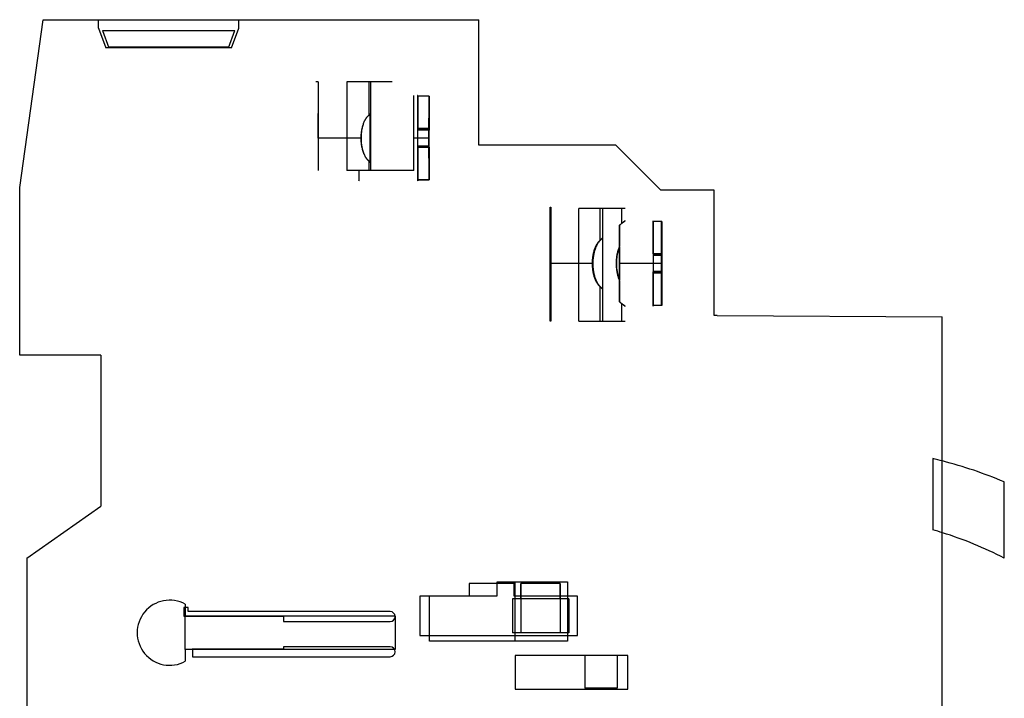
# Model space of a CAD drawing. Header units: millimetres. Extents: x 10.3 to 80.2, y 17.8 to 106.9.
# Tile 2 of 2: x 10.3 to 80.2, y 58.7 to 106.9. Entities that reach past the tile are written whole.
import ezdxf

# ---------------------------------------------------------------- set-up
doc = ezdxf.new("R2010")
doc.units = ezdxf.units.MM
doc.header["$LTSCALE"] = 8.110273
doc.layers.get('0').update_dxf_attribs({"linetype": 'CONTINUOUS'})

msp = doc.modelspace()

# ---------------------------------------------------------------- linework, layer by layer
at = {"color": 7, "linetype": 'Continuous'}
for p, q in [((10.255, 94.982), (11.927, 106.882)), ((11.927, 106.882), (42.856, 106.882)), ((15.855, 106.292), (15.855, 106.882)), ((15.855, 106.292), (16.364, 104.892)), ((25.295, 104.892), (25.805, 106.292)), ((25.805, 106.292), (25.805, 106.882)), ((42.856, 97.982), (42.856, 106.882)), ((16.131, 106.106), (16.573, 104.892)), ((16.131, 106.106), (25.529, 106.106)), ((25.087, 104.892), (25.529, 106.106)), ((25.295, 104.892), (16.364, 104.892)), ((16.548, 104.959), (25.111, 104.959)), ((16.573, 104.942), (25.087, 104.942)), ((31.439, 102.482), (31.282, 102.482)), ((31.439, 102.482), (31.439, 96.182)), ((33.489, 102.482), (33.489, 96.182)), ((36.689, 102.482), (33.489, 102.482)), ((35.03, 102.482), (35.03, 100.089)), ((35.167, 102.482), (35.167, 96.182)), ((38.224, 98.482), (38.224, 101.507)), ((38.506, 101.459), (38.506, 99.161)), ((39.306, 101.459), (38.506, 101.459)), ((38.515, 101.455), (38.515, 99.068)), ((39.315, 101.455), (38.515, 101.455)), ((39.306, 101.459), (39.306, 99.161)), ((39.315, 101.455), (39.315, 99.068)), ((31.439, 98.482), (31.439, 100.228)), ((35.137, 100.189), (35.03, 100.102)), ((35.137, 96.773), (35.137, 100.189)), ((35.144, 100.187), (35.144, 96.775)), ((38.506, 99.161), (38.491, 99.137)), ((39.291, 99.137), (38.491, 99.137)), ((39.306, 99.161), (38.506, 99.161)), ((38.515, 99.068), (38.531, 99.045)), ((39.315, 99.068), (38.515, 99.068)), ((39.33, 99.045), (38.531, 99.045)), ((39.306, 99.161), (39.291, 99.137)), ((39.315, 99.068), (39.33, 99.045)), ((34.497, 98.482), (31.439, 98.482)), ((31.439, 98.482), (31.439, 96.734)), ((39.335, 98.482), (38.224, 98.482)), ((38.224, 96.182), (38.224, 98.482)), ((38.491, 97.92), (38.506, 97.897)), ((39.291, 97.92), (38.491, 97.92)), ((38.506, 97.897), (38.506, 95.505)), ((39.306, 97.897), (38.506, 97.897)), ((39.291, 97.92), (39.306, 97.897)), ((39.306, 97.897), (39.306, 95.505)), ((52.581, 97.982), (42.856, 97.982)), ((52.581, 97.982), (55.781, 94.782)), ((38.53, 97.827), (38.515, 97.803)), ((38.515, 97.803), (38.515, 95.51)), ((39.315, 97.803), (38.515, 97.803)), ((39.33, 97.827), (38.53, 97.827)), ((39.33, 97.827), (39.315, 97.803)), ((39.315, 97.803), (39.315, 95.51)), ((35.03, 96.873), (35.03, 96.182)), ((35.03, 96.86), (35.137, 96.773)), ((38.224, 96.182), (33.489, 96.182)), ((39.306, 95.505), (38.506, 95.505)), ((39.315, 95.51), (38.515, 95.51)), ((10.255, 83.081), (10.255, 94.982)), ((59.555, 94.782), (55.781, 94.782)), ((59.555, 85.881), (59.555, 94.782)), ((47.91, 85.482), (47.91, 93.582)), ((47.91, 93.582), (47.955, 93.582)), ((47.955, 93.582), (47.955, 85.482)), ((49.952, 85.482), (49.952, 93.482)), ((53.229, 93.482), (49.952, 93.482)), ((51.431, 93.482), (51.431, 91.179)), ((51.63, 93.482), (51.63, 85.482)), ((52.98, 93.482), (52.98, 92.418)), ((52.825, 90.731), (52.825, 92.281)), ((52.84, 92.299), (52.84, 90.806)), ((55.229, 92.558), (55.229, 90.168)), ((55.829, 92.558), (55.229, 92.558)), ((55.236, 90.261), (55.236, 92.555)), ((55.836, 92.555), (55.236, 92.555)), ((55.829, 90.168), (55.829, 92.558)), ((55.836, 92.555), (55.836, 90.261)), ((55.236, 90.261), (55.246, 90.237)), ((55.836, 90.261), (55.236, 90.261)), ((55.846, 90.237), (55.246, 90.237)), ((55.836, 90.261), (55.846, 90.237)), ((50.945, 89.582), (47.922, 89.582)), ((55.815, 89.582), (52.815, 89.582)), ((55.85, 89.582), (52.85, 89.582)), ((55.229, 90.168), (55.219, 90.145)), ((55.819, 90.145), (55.219, 90.145)), ((55.829, 90.168), (55.229, 90.168)), ((55.829, 90.168), (55.819, 90.145)), ((55.219, 88.927), (55.229, 88.903)), ((55.819, 88.927), (55.219, 88.927)), ((55.229, 88.903), (55.229, 86.606)), ((55.829, 88.903), (55.229, 88.903)), ((55.246, 89.02), (55.236, 88.997)), ((55.236, 86.609), (55.236, 88.997)), ((55.836, 88.997), (55.236, 88.997)), ((55.846, 89.02), (55.246, 89.02)), ((55.819, 88.927), (55.829, 88.903)), ((55.829, 86.606), (55.829, 88.903)), ((55.846, 89.02), (55.836, 88.997)), ((55.836, 88.997), (55.836, 86.609)), ((52.825, 86.883), (52.825, 88.434)), ((52.84, 88.358), (52.84, 86.866)), ((51.431, 87.985), (51.431, 85.482)), ((52.98, 86.747), (52.98, 85.482)), ((55.829, 86.606), (55.229, 86.606)), ((55.836, 86.609), (55.236, 86.609)), ((47.955, 85.482), (47.91, 85.482)), ((49.952, 85.482), (53.229, 85.482)), ((59.774, 85.881), (59.555, 85.881)), ((59.774, 85.881), (75.755, 85.788)), ((75.755, 50.434), (75.755, 85.788)), ((16.015, 83.081), (10.255, 83.081)), ((16.015, 83.081), (16.015, 72.362)), ((75.086, 75.737), (75.086, 70.677)), ((80.155, 68.672), (80.155, 74.082)), ((10.755, 68.679), (16.015, 72.362)), ((10.755, 68.679), (10.755, 58.086)), ((42.155, 66.882), (42.155, 65.982)), ((45.355, 66.882), (42.155, 66.882)), ((44.158, 65.992), (44.158, 66.992)), ((44.158, 66.992), (49.155, 66.992)), ((45.355, 65.982), (45.355, 66.882)), ((45.433, 62.789), (45.433, 66.992)), ((45.834, 65.782), (45.833, 66.882)), ((48.633, 66.882), (45.833, 66.882)), ((45.835, 66.882), (45.835, 63.382)), ((48.633, 66.882), (48.634, 65.782)), ((48.635, 66.882), (48.635, 63.382)), ((49.155, 66.992), (49.155, 62.792)), ((38.655, 65.982), (38.655, 63.182)), ((42.155, 65.982), (38.655, 65.982)), ((39.355, 62.792), (39.355, 65.992)), ((39.355, 65.992), (44.158, 65.992)), ((45.235, 65.782), (45.235, 63.382)), ((49.235, 65.782), (45.235, 65.782)), ((49.855, 65.982), (45.355, 65.982)), ((45.835, 65.782), (45.834, 65.782)), ((48.634, 65.782), (48.635, 65.782)), ((49.235, 65.782), (49.235, 63.382)), ((49.855, 63.182), (49.855, 65.982)), ((21.905, 65.182), (21.905, 64.561)), ((22.209, 65.182), (21.905, 65.182)), ((22.013, 65.407), (22.013, 64.582)), ((22.209, 64.882), (22.209, 65.182)), ((21.905, 64.561), (28.975, 64.549)), ((22.013, 62.182), (22.013, 64.582)), ((22.013, 64.582), (36.905, 64.582)), ((36.555, 64.882), (22.209, 64.882)), ((28.975, 64.549), (28.975, 64.182)), ((36.905, 64.582), (36.905, 62.182)), ((28.975, 64.182), (36.555, 64.182)), ((38.655, 63.182), (49.855, 63.182)), ((49.235, 63.382), (45.235, 63.382)), ((22.53, 62.231), (22.53, 61.682)), ((28.975, 62.208), (22.53, 62.231)), ((28.975, 62.382), (28.975, 62.208)), ((36.555, 62.382), (28.975, 62.382)), ((49.155, 62.792), (39.355, 62.792)), ((45.433, 62.789), (39.355, 62.792)), ((45.433, 62.786), (45.433, 62.789)), ((49.155, 62.786), (45.433, 62.786)), ((49.155, 62.792), (49.155, 62.786)), ((22.013, 62.182), (22.013, 61.357)), ((36.905, 62.182), (22.013, 62.182)), ((22.53, 61.682), (36.555, 61.682)), ((45.425, 61.772), (45.425, 59.372)), ((53.425, 61.772), (45.425, 61.772)), ((50.38, 61.772), (50.38, 59.437)), ((52.68, 61.772), (52.68, 59.437)), ((53.425, 59.372), (53.425, 61.772)), ((52.68, 59.437), (50.38, 59.437)), ((45.425, 59.372), (53.425, 59.372))]:
    msp.add_line(p, q, dxfattribs=at)
for centre, radius, start, end in [((4.338, 137.859), 48.658, 309.10794, 309.2704), ((339.109, 98.482), 300.619, 179.87509, 180.10713), ((-262.088, 98.483), 300.619, 359.87509, 0.10713), ((339.484, 98.482), 300.194, 179.87493, 180.1073), ((-260.863, 98.483), 300.194, 359.87493, 0.1073), ((14.971, 72.147), 31.829, 50.68585, 50.9342), ((299.902, 89.652), 247.079, 179.74992, 180.01625), ((-192.489, 89.651), 245.332, 359.98387, 0.26979), ((-369.879, 89.582), 425.125, 359.92422, 0.08831), ((-368.679, 89.582), 424.526, 359.92411, 0.08843), ((307.125, 89.527), 254.302, 179.98756, 180.24633), ((-184.253, 89.495), 237.096, 359.72529, 0.02115), ((480.344, 89.583), 425.125, 179.92422, 180.08831), ((480.344, 89.582), 424.526, 179.92411, 180.08843), ((67.815, 44.882), 31.7, 75.48357, 76.74001), ((67.815, 44.882), 31.7, 67.09064, 75.48357), ((67.815, 44.882), 26.8, 72.74728, 74.25793), ((67.815, 44.882), 26.8, 62.584, 72.74728), ((20.905, 63.382), 2.309, 61.30066, 298.69934), ((36.555, 64.532), 0.35, 270.00002, 89.99998), ((36.555, 62.032), 0.35, 270.00002, 89.99998)]:
    msp.add_arc(centre, radius, start, end, dxfattribs=at)
for centre, major_axis, ratio, start_param, end_param in [((38.511, 98.482), (0, 3.025), 0.008145, -0.186752, 0.178921), ((39.311, 98.482), (0, 3.025), 0.008145, 0.178921, 2.962672), ((39.311, 98.482), (0, 3.025), 0.008145, 3.328345, 6.096433), ((38.511, 98.482), (0, 2.487), 0.008145, 1.304256, 1.798958), ((38.511, 98.482), (0, 2.487), 0.008145, -1.837337, -1.342635), ((39.311, 98.482), (0, 2.487), 0.008145, 1.304256, 1.798958), ((39.311, 98.482), (0, 2.487), 0.008145, -1.837337, -1.342635), ((34.341, 98.482), (0, 3.025), 0.008145, 2.434618, 3.848567), ((38.511, 98.482), (0, 3.025), 0.008145, -3.320513, -2.95484), ((52.832, 89.582), (0, 3.025), 0.005759, 0.468339, 2.673254), ((52.832, 89.582), (0, 3.025), 0.005759, 3.597292, 5.827486), ((55.232, 89.582), (0, 3.025), 0.005759, -0.185658, 0.180013), ((55.832, 89.582), (0, 3.025), 0.005759, 0.180013, 2.961472), ((55.832, 89.582), (0, 3.025), 0.005759, 3.327144, 6.097527), ((55.232, 89.582), (0, 2.487), 0.005759, -1.799012, -1.304309), ((55.832, 89.582), (0, 2.487), 0.005759, -1.799012, -1.304309), ((55.232, 89.582), (0, 2.487), 0.005759, 1.342581, 1.837283), ((55.832, 89.582), (0, 2.487), 0.005759, 1.342581, 1.837283), ((55.232, 89.582), (0, 3.025), 0.005759, -3.321713, -2.956041)]:
    msp.add_ellipse(centre, major_axis=major_axis, ratio=ratio, start_param=start_param, end_param=end_param, dxfattribs=at)
for points, knots in [([(38.515, 101.455), (38.515, 101.466), (38.51, 101.48), (38.517, 101.503), (38.505, 101.508), (38.511, 101.479), (38.507, 101.469), (38.506, 101.459)], [0, 0, 0, 0, 0.334815, 0.507229, 0.527128, 0.682402, 1, 1, 1, 1]), ([(39.306, 101.459), (39.305, 101.443), (39.304, 101.406), (39.303, 101.343), (39.301, 101.265), (39.299, 101.172), (39.298, 101.064), (39.296, 100.942), (39.295, 100.807), (39.293, 100.66), (39.292, 100.501), (39.291, 100.331), (39.29, 100.152), (39.289, 99.963), (39.288, 99.767), (39.288, 99.563), (39.287, 99.354), (39.287, 99.14), (39.286, 98.923), (39.286, 98.703), (39.286, 98.556), (39.286, 98.482)], [0, 0, 0, 0, 0.015934, 0.037144, 0.063516, 0.094902, 0.131193, 0.172147, 0.217531, 0.267098, 0.320579, 0.37769, 0.43813, 0.501582, 0.567713, 0.636177, 0.706599, 0.7785, 0.851623, 0.925586, 1, 1, 1, 1]), ([(39.335, 98.482), (39.335, 98.556), (39.335, 98.702), (39.335, 98.921), (39.335, 99.137), (39.334, 99.35), (39.334, 99.558), (39.333, 99.761), (39.332, 99.957), (39.331, 100.145), (39.33, 100.324), (39.329, 100.493), (39.328, 100.651), (39.326, 100.798), (39.325, 100.933), (39.324, 101.055), (39.322, 101.163), (39.32, 101.257), (39.319, 101.337), (39.317, 101.401), (39.316, 101.438), (39.315, 101.455)], [0, 0, 0, 0, 0.074077, 0.147762, 0.220654, 0.292359, 0.362603, 0.43091, 0.496902, 0.560233, 0.620571, 0.677607, 0.731047, 0.780614, 0.826051, 0.867118, 0.90359, 0.935235, 0.961946, 0.983575, 1, 1, 1, 1]), ([(35.03, 100.102), (35.006, 100.082), (34.958, 100.038), (34.892, 99.963), (34.83, 99.877), (34.772, 99.78), (34.718, 99.673), (34.669, 99.558), (34.626, 99.436), (34.588, 99.309), (34.557, 99.177), (34.531, 99.041), (34.51, 98.902), (34.496, 98.762), (34.487, 98.622), (34.486, 98.529), (34.486, 98.482)], [0, 0, 0, 0, 0.054118, 0.110984, 0.171014, 0.234348, 0.303833, 0.375228, 0.447655, 0.524266, 0.601641, 0.679315, 0.760634, 0.84104, 0.920563, 1, 1, 1, 1]), ([(34.497, 98.482), (34.497, 98.526), (34.498, 98.613), (34.506, 98.742), (34.518, 98.87), (34.535, 98.997), (34.557, 99.121), (34.583, 99.242), (34.615, 99.36), (34.65, 99.473), (34.691, 99.581), (34.736, 99.684), (34.787, 99.782), (34.841, 99.872), (34.899, 99.953), (34.962, 100.026), (35.007, 100.07), (35.03, 100.089)], [0, 0, 0, 0, 0.075316, 0.150113, 0.223478, 0.297383, 0.369754, 0.441114, 0.511641, 0.579624, 0.645273, 0.71055, 0.774295, 0.834515, 0.892478, 0.94701, 1, 1, 1, 1]), ([(35.03, 100.089), (35.046, 100.102), (35.074, 100.126), (35.111, 100.159), (35.134, 100.179), (35.144, 100.187)], [0, 0, 0, 0, 0.402075, 0.735016, 1, 1, 1, 1]), ([(35.03, 100.089), (35.046, 100.102), (35.074, 100.126), (35.111, 100.159), (35.134, 100.179), (35.144, 100.187)], [0, 0, 0, 0, 0.404557, 0.737152, 1, 1, 1, 1]), ([(35.144, 100.187), (35.143, 100.195), (35.143, 100.209), (35.142, 100.22), (35.141, 100.232), (35.139, 100.221), (35.139, 100.21), (35.138, 100.197), (35.137, 100.189)], [0, 0, 0, 0, 0.280407, 0.451183, 0.512072, 0.564975, 0.727636, 1, 1, 1, 1]), ([(34.486, 98.482), (34.486, 98.438), (34.487, 98.349), (34.495, 98.217), (34.507, 98.087), (34.525, 97.959), (34.547, 97.834), (34.574, 97.711), (34.606, 97.592), (34.642, 97.477), (34.684, 97.368), (34.731, 97.263), (34.782, 97.165), (34.837, 97.075), (34.897, 96.994), (34.96, 96.922), (35.007, 96.879), (35.03, 96.86)], [0, 0, 0, 0, 0.076143, 0.1514, 0.224924, 0.298726, 0.371044, 0.442293, 0.512926, 0.581409, 0.647494, 0.712771, 0.776126, 0.836048, 0.893539, 0.947512, 1, 1, 1, 1]), ([(34.486, 98.482), (34.486, 98.438), (34.487, 98.349), (34.495, 98.217), (34.507, 98.086), (34.525, 97.958), (34.547, 97.831), (34.574, 97.708), (34.606, 97.589), (34.643, 97.474), (34.685, 97.365), (34.731, 97.261), (34.783, 97.164), (34.838, 97.074), (34.898, 96.993), (34.961, 96.921), (35.007, 96.879), (35.03, 96.86)], [0, 0, 0, 0, 0.075992, 0.15143, 0.225366, 0.299843, 0.372392, 0.444052, 0.51489, 0.583222, 0.649049, 0.714038, 0.777338, 0.837005, 0.894309, 0.947999, 1, 1, 1, 1]), ([(35.03, 96.873), (35.005, 96.894), (34.957, 96.941), (34.891, 97.02), (34.83, 97.108), (34.773, 97.206), (34.721, 97.312), (34.673, 97.426), (34.632, 97.545), (34.596, 97.669), (34.566, 97.798), (34.541, 97.931), (34.521, 98.067), (34.507, 98.205), (34.498, 98.343), (34.497, 98.436), (34.497, 98.482)], [0, 0, 0, 0, 0.056743, 0.115604, 0.177121, 0.241283, 0.310711, 0.381521, 0.452747, 0.528007, 0.60396, 0.680705, 0.761065, 0.840689, 0.920033, 1, 1, 1, 1]), ([(35.03, 96.873), (35.006, 96.893), (34.959, 96.939), (34.894, 97.016), (34.833, 97.102), (34.776, 97.2), (34.723, 97.307), (34.675, 97.422), (34.633, 97.543), (34.596, 97.669), (34.565, 97.799), (34.54, 97.933), (34.52, 98.07), (34.506, 98.208), (34.498, 98.345), (34.497, 98.437), (34.497, 98.482)], [0, 0, 0, 0, 0.054867, 0.112474, 0.173223, 0.237215, 0.307358, 0.379152, 0.451438, 0.527842, 0.604841, 0.682081, 0.762954, 0.842579, 0.921319, 1, 1, 1, 1]), ([(39.286, 98.482), (39.286, 98.408), (39.286, 98.261), (39.286, 98.041), (39.287, 97.824), (39.287, 97.61), (39.288, 97.4), (39.288, 97.197), (39.289, 97), (39.29, 96.812), (39.291, 96.632), (39.292, 96.462), (39.293, 96.304), (39.295, 96.156), (39.296, 96.022), (39.298, 95.9), (39.299, 95.793), (39.301, 95.699), (39.303, 95.621), (39.304, 95.558), (39.305, 95.521), (39.306, 95.505)], [0, 0, 0, 0, 0.074386, 0.148374, 0.221556, 0.293533, 0.364031, 0.432561, 0.498741, 0.56222, 0.622661, 0.679752, 0.733193, 0.782706, 0.828029, 0.868923, 0.905161, 0.936506, 0.962855, 0.984059, 1, 1, 1, 1]), ([(39.315, 95.51), (39.316, 95.526), (39.317, 95.564), (39.319, 95.628), (39.32, 95.707), (39.322, 95.801), (39.324, 95.91), (39.325, 96.032), (39.326, 96.167), (39.328, 96.314), (39.329, 96.472), (39.33, 96.642), (39.331, 96.821), (39.332, 97.009), (39.333, 97.204), (39.334, 97.407), (39.334, 97.615), (39.335, 97.828), (39.335, 98.044), (39.335, 98.262), (39.335, 98.409), (39.335, 98.482)], [0, 0, 0, 0, 0.016419, 0.038053, 0.064786, 0.096471, 0.132994, 0.17412, 0.219616, 0.269235, 0.322713, 0.379769, 0.440106, 0.50341, 0.569355, 0.637598, 0.707767, 0.779399, 0.852235, 0.925896, 1, 1, 1, 1]), ([(35.144, 96.775), (35.134, 96.784), (35.111, 96.803), (35.074, 96.836), (35.046, 96.86), (35.03, 96.873)], [0, 0, 0, 0, 0.265201, 0.598176, 1, 1, 1, 1]), ([(35.144, 96.775), (35.134, 96.784), (35.111, 96.803), (35.074, 96.836), (35.046, 96.86), (35.03, 96.873)], [0, 0, 0, 0, 0.263133, 0.595773, 1, 1, 1, 1]), ([(35.137, 96.773), (35.138, 96.765), (35.139, 96.752), (35.139, 96.741), (35.141, 96.73), (35.142, 96.743), (35.143, 96.753), (35.143, 96.767), (35.144, 96.775)], [0, 0, 0, 0, 0.272364, 0.435023, 0.487927, 0.548813, 0.719589, 1, 1, 1, 1]), ([(38.506, 95.505), (38.507, 95.495), (38.511, 95.486), (38.505, 95.456), (38.517, 95.462), (38.51, 95.484), (38.515, 95.499), (38.515, 95.51)], [0, 0, 0, 0, 0.317598, 0.472872, 0.492771, 0.665185, 1, 1, 1, 1]), ([(52.825, 92.281), (52.841, 92.298), (52.875, 92.331), (52.927, 92.376), (52.962, 92.404), (52.98, 92.418)], [0, 0, 0, 0, 0.343629, 0.676812, 1, 1, 1, 1]), ([(52.84, 92.299), (52.855, 92.313), (52.885, 92.341), (52.932, 92.381), (52.964, 92.406), (52.98, 92.418)], [0, 0, 0, 0, 0.340744, 0.67397, 1, 1, 1, 1]), ([(52.98, 92.418), (53.003, 92.435), (53.045, 92.466), (53.102, 92.51), (53.148, 92.545), (53.182, 92.571), (53.209, 92.592), (53.22, 92.6), (53.232, 92.609), (53.216, 92.597), (53.205, 92.589), (53.178, 92.567), (53.144, 92.541), (53.099, 92.507), (53.043, 92.465), (53.003, 92.435), (52.98, 92.418)], [0, 0, 0, 0, 0.13776, 0.252629, 0.344282, 0.413257, 0.46472, 0.493266, 0.500265, 0.513092, 0.545233, 0.596566, 0.665777, 0.756636, 0.865209, 1, 1, 1, 1]), ([(52.98, 92.418), (53.004, 92.435), (53.046, 92.467), (53.103, 92.51), (53.149, 92.545), (53.183, 92.571), (53.209, 92.592), (53.22, 92.6), (53.232, 92.609), (53.217, 92.598), (53.206, 92.59), (53.178, 92.568), (53.145, 92.542), (53.1, 92.508), (53.045, 92.466), (53.003, 92.435), (52.98, 92.418)], [0, 0, 0, 0, 0.141436, 0.253267, 0.344302, 0.414286, 0.464704, 0.492517, 0.500276, 0.511706, 0.543094, 0.5954, 0.664933, 0.753206, 0.861598, 1, 1, 1, 1]), ([(55.229, 92.558), (55.23, 92.569), (55.234, 92.578), (55.227, 92.608), (55.238, 92.603), (55.231, 92.58), (55.235, 92.566), (55.236, 92.555)], [0, 0, 0, 0, 0.322181, 0.480484, 0.49471, 0.665496, 1, 1, 1, 1]), ([(55.815, 89.582), (55.815, 89.656), (55.815, 89.803), (55.815, 90.023), (55.815, 90.24), (55.816, 90.454), (55.816, 90.663), (55.817, 90.867), (55.817, 91.063), (55.818, 91.252), (55.819, 91.431), (55.819, 91.601), (55.82, 91.76), (55.821, 91.907), (55.822, 92.041), (55.823, 92.163), (55.824, 92.271), (55.825, 92.364), (55.827, 92.442), (55.828, 92.505), (55.829, 92.542), (55.829, 92.558)], [0, 0, 0, 0, 0.074346, 0.148295, 0.22144, 0.293381, 0.363846, 0.432347, 0.498502, 0.561961, 0.622389, 0.679473, 0.732914, 0.782434, 0.827773, 0.86869, 0.904959, 0.936345, 0.962741, 0.984002, 1, 1, 1, 1]), ([(55.836, 92.555), (55.836, 92.539), (55.837, 92.501), (55.838, 92.437), (55.839, 92.358), (55.84, 92.264), (55.842, 92.156), (55.843, 92.034), (55.844, 91.899), (55.845, 91.752), (55.845, 91.593), (55.846, 91.424), (55.847, 91.245), (55.848, 91.057), (55.848, 90.861), (55.849, 90.658), (55.849, 90.45), (55.849, 90.237), (55.85, 90.021), (55.85, 89.802), (55.85, 89.656), (55.85, 89.582)], [0, 0, 0, 0, 0.01635, 0.037921, 0.064601, 0.096242, 0.132732, 0.173834, 0.219314, 0.268926, 0.322405, 0.379469, 0.439821, 0.503148, 0.569119, 0.637394, 0.7076, 0.779271, 0.852148, 0.925852, 1, 1, 1, 1]), ([(47.943, 89.582), (47.943, 89.633), (47.943, 89.734), (47.943, 89.885), (47.943, 90.034), (47.942, 90.179), (47.942, 90.32), (47.942, 90.456), (47.941, 90.586), (47.941, 90.708), (47.94, 90.822), (47.939, 90.928), (47.939, 91.023), (47.938, 91.109), (47.937, 91.183), (47.937, 91.246), (47.935, 91.295), (47.937, 91.336), (47.931, 91.356), (47.937, 91.377), (47.928, 91.377), (47.935, 91.356), (47.928, 91.336), (47.93, 91.295), (47.928, 91.246), (47.928, 91.183), (47.927, 91.109), (47.926, 91.023), (47.926, 90.928), (47.925, 90.822), (47.925, 90.708), (47.924, 90.586), (47.924, 90.456), (47.923, 90.32), (47.923, 90.179), (47.923, 90.034), (47.922, 89.885), (47.922, 89.734), (47.922, 89.633), (47.922, 89.582)], [0, 0, 0, 0, 0.042429, 0.084552, 0.126066, 0.166672, 0.206077, 0.243997, 0.280159, 0.314303, 0.346182, 0.375568, 0.402247, 0.426028, 0.44674, 0.464234, 0.478384, 0.489087, 0.496268, 0.499878, 0.500122, 0.503732, 0.510913, 0.521616, 0.535766, 0.55326, 0.573972, 0.597753, 0.624432, 0.653818, 0.685697, 0.719841, 0.756003, 0.793923, 0.833328, 0.873934, 0.915448, 0.957571, 1, 1, 1, 1]), ([(51.431, 91.205), (51.407, 91.182), (51.361, 91.134), (51.298, 91.053), (51.24, 90.963), (51.184, 90.864), (51.133, 90.755), (51.087, 90.639), (51.046, 90.516), (51.011, 90.39), (50.981, 90.259), (50.957, 90.127), (50.939, 89.992), (50.925, 89.856), (50.918, 89.719), (50.916, 89.628), (50.916, 89.582)], [0, 0, 0, 0, 0.055997, 0.114655, 0.176102, 0.24026, 0.310492, 0.38279, 0.455625, 0.532387, 0.609055, 0.685549, 0.76463, 0.84312, 0.921386, 1, 1, 1, 1]), ([(50.916, 89.582), (50.916, 89.629), (50.918, 89.722), (50.926, 89.861), (50.94, 89.998), (50.958, 90.133), (50.982, 90.264), (51.012, 90.393), (51.046, 90.517), (51.086, 90.636), (51.131, 90.75), (51.181, 90.857), (51.236, 90.958), (51.295, 91.049), (51.359, 91.132), (51.406, 91.181), (51.431, 91.205)], [0, 0, 0, 0, 0.080763, 0.160601, 0.239284, 0.317864, 0.393971, 0.469521, 0.544593, 0.61555, 0.685947, 0.754835, 0.819717, 0.882748, 0.941846, 1, 1, 1, 1]), ([(51.431, 91.179), (51.408, 91.155), (51.363, 91.104), (51.301, 91.02), (51.245, 90.927), (51.192, 90.824), (51.143, 90.713), (51.099, 90.594), (51.061, 90.472), (51.029, 90.349), (51.002, 90.226), (50.981, 90.104), (50.965, 89.981), (50.954, 89.855), (50.946, 89.722), (50.945, 89.63), (50.945, 89.582)], [0, 0, 0, 0, 0.058148, 0.119304, 0.1832, 0.249395, 0.322785, 0.397343, 0.472238, 0.546933, 0.621198, 0.693121, 0.765644, 0.839257, 0.915306, 1, 1, 1, 1]), ([(51.431, 91.179), (51.448, 91.197), (51.48, 91.23), (51.523, 91.275), (51.558, 91.312), (51.585, 91.339), (51.605, 91.361), (51.614, 91.37), (51.621, 91.381), (51.61, 91.372), (51.601, 91.364), (51.58, 91.345), (51.555, 91.322), (51.521, 91.29), (51.479, 91.25), (51.448, 91.221), (51.431, 91.205)], [0, 0, 0, 0, 0.140417, 0.256351, 0.353641, 0.426477, 0.478928, 0.508365, 0.517104, 0.527929, 0.557916, 0.606568, 0.673097, 0.76067, 0.866849, 1, 1, 1, 1]), ([(52.84, 90.806), (52.821, 90.765), (52.785, 90.683), (52.74, 90.556), (52.703, 90.429), (52.671, 90.294), (52.644, 90.154), (52.623, 90.009), (52.609, 89.866), (52.6, 89.727), (52.597, 89.589), (52.6, 89.454), (52.607, 89.321), (52.619, 89.19), (52.637, 89.059), (52.658, 88.932), (52.685, 88.809), (52.715, 88.691), (52.75, 88.579), (52.791, 88.468), (52.823, 88.395), (52.84, 88.358)], [0, 0, 0, 0, 0.054057, 0.107513, 0.160222, 0.21217, 0.272267, 0.330686, 0.387074, 0.442883, 0.497553, 0.551231, 0.604461, 0.656256, 0.708499, 0.76094, 0.810893, 0.858452, 0.905664, 0.951037, 1, 1, 1, 1]), ([(52.825, 90.731), (52.809, 90.693), (52.78, 90.616), (52.741, 90.498), (52.709, 90.376), (52.68, 90.249), (52.657, 90.117), (52.639, 89.981), (52.626, 89.844), (52.619, 89.707), (52.616, 89.571), (52.619, 89.435), (52.628, 89.3), (52.641, 89.168), (52.659, 89.036), (52.682, 88.908), (52.71, 88.783), (52.743, 88.662), (52.78, 88.546), (52.809, 88.471), (52.825, 88.434)], [0, 0, 0, 0, 0.051962, 0.104899, 0.158777, 0.213562, 0.271368, 0.329921, 0.388343, 0.446861, 0.505097, 0.562969, 0.620257, 0.676987, 0.733543, 0.789469, 0.843733, 0.897342, 0.94869, 1, 1, 1, 1]), ([(47.922, 89.582), (47.922, 89.531), (47.922, 89.43), (47.922, 89.279), (47.923, 89.131), (47.923, 88.985), (47.923, 88.844), (47.924, 88.708), (47.924, 88.579), (47.925, 88.456), (47.925, 88.342), (47.926, 88.237), (47.926, 88.141), (47.927, 88.056), (47.928, 87.982), (47.928, 87.919), (47.93, 87.869), (47.928, 87.828), (47.935, 87.808), (47.928, 87.787), (47.937, 87.787), (47.931, 87.808), (47.937, 87.828), (47.935, 87.869), (47.937, 87.919), (47.937, 87.982), (47.938, 88.056), (47.939, 88.141), (47.939, 88.237), (47.94, 88.342), (47.941, 88.456), (47.941, 88.579), (47.942, 88.708), (47.942, 88.844), (47.942, 88.985), (47.943, 89.131), (47.943, 89.279), (47.943, 89.43), (47.943, 89.531), (47.943, 89.582)], [0, 0, 0, 0, 0.042429, 0.084552, 0.126066, 0.166672, 0.206077, 0.243997, 0.280159, 0.314303, 0.346182, 0.375568, 0.402247, 0.426028, 0.44674, 0.464234, 0.478384, 0.489087, 0.496268, 0.499878, 0.500122, 0.503732, 0.510913, 0.521616, 0.535766, 0.55326, 0.573972, 0.597753, 0.624432, 0.653818, 0.685697, 0.719841, 0.756003, 0.793923, 0.833328, 0.873934, 0.915448, 0.957571, 1, 1, 1, 1]), ([(51.431, 87.96), (51.406, 87.983), (51.36, 88.032), (51.296, 88.115), (51.237, 88.206), (51.182, 88.306), (51.131, 88.415), (51.085, 88.531), (51.045, 88.652), (51.01, 88.778), (50.981, 88.907), (50.957, 89.038), (50.939, 89.172), (50.926, 89.308), (50.918, 89.445), (50.916, 89.536), (50.916, 89.582)], [0, 0, 0, 0, 0.057521, 0.117307, 0.179546, 0.244091, 0.314044, 0.38592, 0.458148, 0.534137, 0.609886, 0.685874, 0.764318, 0.84247, 0.920808, 1, 1, 1, 1]), ([(50.945, 89.582), (50.945, 89.533), (50.946, 89.438), (50.954, 89.299), (50.967, 89.167), (50.985, 89.037), (51.008, 88.909), (51.037, 88.783), (51.071, 88.66), (51.11, 88.541), (51.153, 88.428), (51.2, 88.324), (51.25, 88.228), (51.305, 88.14), (51.364, 88.058), (51.408, 88.009), (51.431, 87.985)], [0, 0, 0, 0, 0.086922, 0.166357, 0.244591, 0.321168, 0.397158, 0.473522, 0.548506, 0.621489, 0.692603, 0.7609, 0.823148, 0.883674, 0.942561, 1, 1, 1, 1]), ([(55.829, 86.606), (55.829, 86.622), (55.828, 86.659), (55.827, 86.722), (55.825, 86.801), (55.824, 86.894), (55.823, 87.002), (55.822, 87.124), (55.821, 87.259), (55.82, 87.406), (55.819, 87.565), (55.819, 87.734), (55.818, 87.914), (55.817, 88.102), (55.817, 88.299), (55.816, 88.502), (55.816, 88.711), (55.815, 88.925), (55.815, 89.142), (55.815, 89.361), (55.815, 89.509), (55.815, 89.582)], [0, 0, 0, 0, 0.016007, 0.037279, 0.063703, 0.095133, 0.131458, 0.172438, 0.217839, 0.267414, 0.320895, 0.377999, 0.438424, 0.501855, 0.567958, 0.63639, 0.706774, 0.778635, 0.851715, 0.925633, 1, 1, 1, 1]), ([(55.85, 89.582), (55.85, 89.509), (55.85, 89.362), (55.85, 89.143), (55.849, 88.927), (55.849, 88.714), (55.849, 88.505), (55.848, 88.302), (55.848, 88.107), (55.847, 87.918), (55.846, 87.739), (55.845, 87.57), (55.845, 87.411), (55.844, 87.264), (55.843, 87.13), (55.842, 87.008), (55.84, 86.9), (55.839, 86.806), (55.838, 86.727), (55.837, 86.663), (55.836, 86.625), (55.836, 86.609)], [0, 0, 0, 0, 0.074128, 0.147862, 0.220802, 0.292551, 0.362836, 0.431179, 0.497202, 0.560556, 0.620911, 0.677956, 0.731396, 0.780955, 0.826374, 0.867414, 0.903849, 0.935446, 0.962098, 0.983659, 1, 1, 1, 1]), ([(51.431, 87.96), (51.448, 87.943), (51.48, 87.913), (51.523, 87.872), (51.559, 87.839), (51.585, 87.814), (51.605, 87.798), (51.613, 87.788), (51.622, 87.784), (51.609, 87.798), (51.602, 87.807), (51.58, 87.83), (51.555, 87.857), (51.52, 87.892), (51.479, 87.936), (51.448, 87.968), (51.431, 87.985)], [0, 0, 0, 0, 0.135364, 0.246471, 0.338927, 0.406859, 0.454154, 0.478714, 0.483103, 0.498303, 0.532811, 0.586077, 0.657188, 0.749686, 0.861064, 1, 1, 1, 1]), ([(52.98, 86.747), (52.962, 86.76), (52.927, 86.788), (52.875, 86.834), (52.841, 86.866), (52.825, 86.883)], [0, 0, 0, 0, 0.323188, 0.656371, 1, 1, 1, 1]), ([(52.84, 86.866), (52.855, 86.851), (52.885, 86.823), (52.932, 86.783), (52.964, 86.758), (52.98, 86.746)], [0, 0, 0, 0, 0.342444, 0.675652, 1, 1, 1, 1]), ([(52.98, 86.746), (53.003, 86.729), (53.045, 86.698), (53.103, 86.654), (53.149, 86.619), (53.183, 86.593), (53.209, 86.573), (53.22, 86.564), (53.232, 86.555), (53.216, 86.567), (53.205, 86.576), (53.177, 86.597), (53.144, 86.623), (53.099, 86.658), (53.043, 86.7), (53.003, 86.73), (52.98, 86.747)], [0, 0, 0, 0, 0.137931, 0.25285, 0.344438, 0.413269, 0.464604, 0.49293, 0.499735, 0.512715, 0.544995, 0.596398, 0.665696, 0.756558, 0.865174, 1, 1, 1, 1]), ([(52.98, 86.746), (53.004, 86.729), (53.046, 86.697), (53.103, 86.654), (53.149, 86.619), (53.183, 86.593), (53.209, 86.573), (53.22, 86.564), (53.232, 86.555), (53.217, 86.566), (53.206, 86.575), (53.178, 86.597), (53.144, 86.622), (53.1, 86.657), (53.044, 86.699), (53.003, 86.729), (52.98, 86.747)], [0, 0, 0, 0, 0.141577, 0.253383, 0.344388, 0.414263, 0.464503, 0.492142, 0.499724, 0.511324, 0.542874, 0.595344, 0.664986, 0.753317, 0.861752, 1, 1, 1, 1]), ([(55.236, 86.609), (55.235, 86.598), (55.231, 86.584), (55.238, 86.562), (55.227, 86.556), (55.234, 86.586), (55.23, 86.595), (55.229, 86.606)], [0, 0, 0, 0, 0.33449, 0.505055, 0.51918, 0.677735, 1, 1, 1, 1]), ([(48.635, 65.782), (48.635, 65.904), (48.634, 66.149), (48.633, 66.516), (48.633, 66.76), (48.633, 66.882)], [0, 0, 0, 0, 0.333333, 0.666667, 1, 1, 1, 1])]:
    msp.add_open_spline(points, degree=3, knots=knots, dxfattribs=at)

doc.saveas('drawing.dxf')
